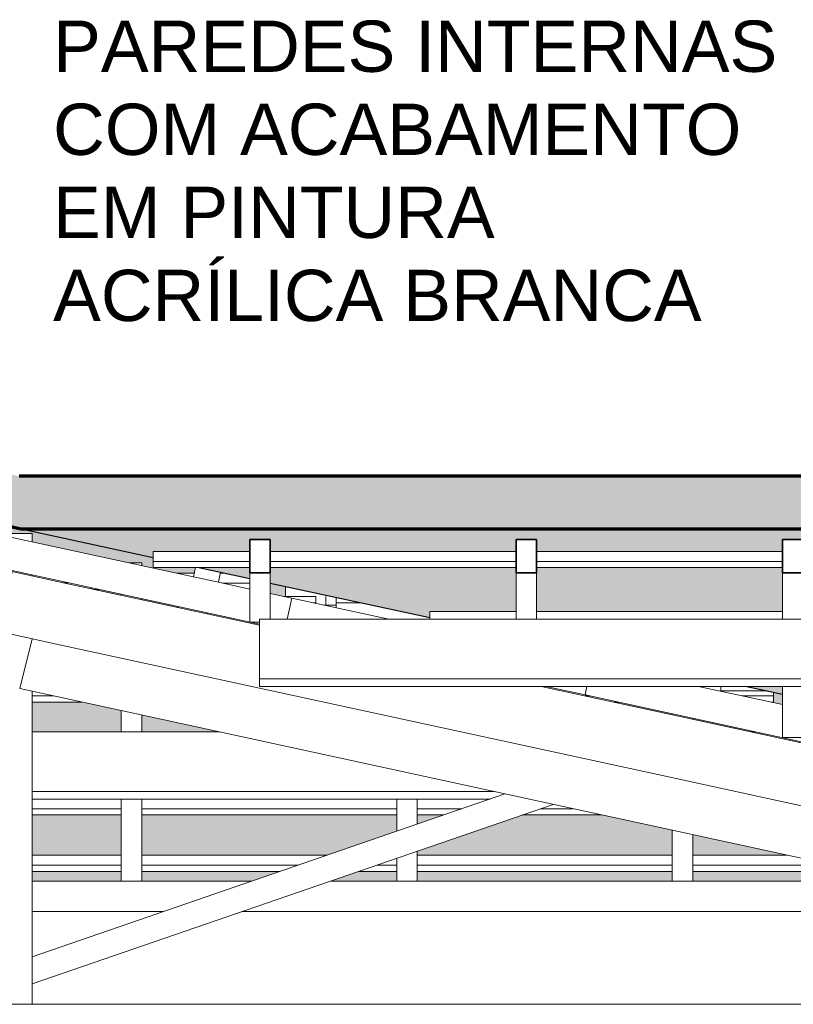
# Model space of a CAD drawing. Header units: millimetres. Extents: x -21497 to 35032, y -1993 to 8822.
# Tile 18 of 25: x 12942 to 14451, y 5148 to 7069. Entities that reach past the tile are written whole.
import ezdxf

# ---------------------------------------------------------------- set-up
doc = ezdxf.new("R2010")
doc.units = ezdxf.units.MM
for name, color, linetype, lineweight in [('A-GENM', 13, 'Continuous', 18), ('A-GLAZ-CWMG', 51, 'Continuous', 18), ('A-ROOF', 132, 'Continuous', 25), ('A-ROOF-PATT', 132, 'Continuous', 25), ('A-WALL', 113, 'Continuous', 18), ('G-ANNO-TEXT', 231, 'Continuous', 9)]:
    doc.layers.add(name, color=color, linetype=linetype, lineweight=lineweight)
doc.styles.add('Arial_3', font='arial.ttf', dxfattribs={"height": 100})

# ---------------------------------------------------------------- blocks, each defined once
blk = doc.blocks.new('Rectangular Mullion - 2x5 cm-4253627-CORTE F - MANTER _ CONSTRUIR')
at = {"layer": 'A-GLAZ-CWMG'}
for p, q in [((-15036, 5438.8), (-14862.2, 5438.8)), ((-14822.2, 5438.8), (-14460.6, 5438.8)), ((-14284.8, 5438.8), (-13787.3, 5438.8)), ((-13747.3, 5438.8), (-13562.9, 5438.8)), ((-14862.2, 5419.4), (-15036, 5419.4)), ((-14517, 5419.4), (-14822.2, 5419.4)), ((-14324.8, 5419.4), (-14363.4, 5419.4)), ((-13787.3, 5419.4), (-14284.8, 5419.4)), ((-13473.5, 5419.4), (-13747.3, 5419.4)), ((-15036, 5407.2), (-14862.2, 5407.2)), ((-14822.2, 5407.2), (-14552.2, 5407.2)), ((-14398.6, 5407.2), (-14324.8, 5407.2)), ((-14284.8, 5407.2), (-13787.3, 5407.2)), ((-13747.3, 5407.2), (-13417.6, 5407.2))]:
    blk.add_line(p, q, dxfattribs=at)
blk = doc.blocks.new('Rectangular Mullion - 2x5 cm-4253642-CORTE F - MANTER _ CONSTRUIR')
at = {"layer": 'A-GLAZ-CWMG'}
for p, q in [((-14862.2, 5529.4), (-15036, 5529.4)), ((-15036, 5517.3), (-14862.2, 5517.3)), ((-14324.8, 5529.4), (-14822.2, 5529.4)), ((-14822.2, 5517.3), (-14324.8, 5517.3)), ((-14197.5, 5529.4), (-14284.8, 5529.4)), ((-14284.8, 5517.3), (-14232.7, 5517.3)), ((-14079.1, 5517.3), (-13924.7, 5517.3)), ((-13980.6, 5529.4), (-14043.9, 5529.4))]:
    blk.add_line(p, q, dxfattribs=at)
blk = doc.blocks.new('Rectangular Mullion - 2x5 cm-4253644-CORTE F - MANTER _ CONSTRUIR')
at = {"layer": 'A-GLAZ-CWMG'}
for p, q in [((-14994.8, 5749.4), (-15036, 5749.4)), ((-13947.6, 5749.4), (-13957.1, 5749.4)), ((-13589.7, 5749.4), (-13650.4, 5749.4)), ((-13589.7, 5756.7), (-13589.7, 5749.4)), ((-13589.7, 5749.4), (-13589.7, 5737.3)), ((-15036, 5737.3), (-14938.9, 5737.3)), ((-13901.2, 5737.3), (-13891.7, 5737.3)), ((-13594.5, 5737.3), (-13589.7, 5737.3))]:
    blk.add_line(p, q, dxfattribs=at)
blk = doc.blocks.new('Rectangular Mullion - 2x5 cm-4253646-CORTE F - MANTER _ CONSTRUIR')
at = {"layer": 'A-GLAZ-CWMG'}
for p, q in [((-15618.1, 5969.4), (-15618.1, 5976.9)), ((-15562.8, 5988.8), (-15467.9, 5988.8)), ((-14754, 5988.8), (-14719.7, 5988.8)), ((-14668.6, 5988.8), (-14659.8, 5988.8)), ((-15618.1, 5957.3), (-15618.1, 5969.4)), ((-15557.4, 5969.4), (-15618.1, 5969.4)), ((-15618.1, 5957.3), (-15613.3, 5957.3)), ((-15316.1, 5957.3), (-15306.6, 5957.3)), ((-14915.4, 5957.3), (-14905.9, 5957.3)), ((-14611.5, 5969.4), (-14664.6, 5969.4))]:
    blk.add_line(p, q, dxfattribs=at)
blk = doc.blocks.new('Rectangular Mullion - 2x5 cm-4253670-CORTE F - MANTER _ CONSTRUIR')
at = {"layer": 'A-GLAZ-CWMG'}
for p, q in [((-14260.2, 5899), (-14260.2, 5914.3)), ((-14260.2, 5914.3), (-14092, 5914.3)), ((-14052, 5914.3), (-13572.5, 5914.3))]:
    blk.add_line(p, q, dxfattribs=at)
blk = doc.blocks.new('Rectangular Mullion - 2x5 cm-4253671-CORTE F - MANTER _ CONSTRUIR')
at = {"layer": 'A-GLAZ-CWMG'}
for p, q in [((-14800, 6012), (-14800, 6031.4)), ((-14800, 6031.4), (-14611.5, 6031.4)), ((-14571.5, 6031.4), (-14092, 6031.4)), ((-14052, 6031.4), (-13572.5, 6031.4)), ((-14800, 5999.8), (-14800, 6012)), ((-14611.5, 6012), (-14800, 6012)), ((-14800, 5999.8), (-14611.5, 5999.8)), ((-14092, 6012), (-14571.5, 6012)), ((-14571.5, 5999.8), (-14092, 5999.8)), ((-13572.5, 6012), (-14052, 6012)), ((-14052, 5999.8), (-13572.5, 5999.8))]:
    blk.add_line(p, q, dxfattribs=at)
blk = doc.blocks.new('Rectangular Mullion - 2x5 cm-4253686-CORTE F - MANTER _ CONSTRUIR')
at = {"layer": 'A-GLAZ-CWMG'}
for p, q in [((-14717.3, 5999.8), (-14721.3, 5981.7)), ((-14721.3, 5981.7), (-14672.4, 5971.1)), ((-14672.4, 5971.1), (-14668.2, 5990.7))]:
    blk.add_line(p, q, dxfattribs=at)
blk = doc.blocks.new('Rectangular Mullion - 2x5 cm-4253690-CORTE F - MANTER _ CONSTRUIR')
at = {"layer": 'A-GLAZ-CWMG'}
for p, q in [((-13692.6, 5759.4), (-13692.6, 5767.5)), ((-13602.3, 5759.4), (-13692.6, 5759.4))]:
    blk.add_line(p, q, dxfattribs=at)
blk = doc.blocks.new('Rectangular Mullion - 2x5 cm-4253692-CORTE F - MANTER _ CONSTRUIR')
at = {"layer": 'A-GLAZ-CWMG'}
for p, q in [((-14541.6, 5943.6), (-14541.6, 5963.2)), ((-14482.8, 5943.6), (-14541.6, 5943.6))]:
    blk.add_line(p, q, dxfattribs=at)
blk = doc.blocks.new('Rectangular Mullion - 6x12 cm-3933650-CORTE F - MANTER _ CONSTRUIR')
at = {"layer": 'A-GLAZ-CWMG'}
for p, q in [((-15036, 5679.3), (-14671.4, 5679.3)), ((-13633.8, 5679.3), (-13624.3, 5679.3)), ((-14134.8, 5562.8), (-15036, 5562.8)), ((-15036, 5548.3), (-14142.5, 5548.3))]:
    blk.add_line(p, q, dxfattribs=at)
blk = doc.blocks.new('Rectangular Mullion - 6x12 cm-3933962-CORTE F - MANTER _ CONSTRUIR')
at = {"layer": 'A-GLAZ-CWMG'}
for p, q in [((-14592.2, 5782.6), (-14592.2, 5899)), ((-14592.2, 5899), (-6390.1, 5899)), ((-14592.2, 5768), (-14592.2, 5782.6)), ((-12215.7, 5782.6), (-14592.2, 5782.6)), ((-14592.2, 5768), (-12215.7, 5768))]:
    blk.add_line(p, q, dxfattribs=at)
blk = doc.blocks.new('Rectangular Mullion - 6x12 cm-3934015-CORTE F - MANTER _ CONSTRUIR')
at = {"layer": 'A-GLAZ-CWMG'}
for p, q in [((-13392.1, 5696.7), (-13407.6, 5696.7)), ((-13313.3, 5696.7), (-13341, 5696.7)), ((-13614.1, 5675), (-13614.1, 5677.1)), ((-13268, 5684.4), (-13343.6, 5684.4)), ((-13557.3, 5664.7), (-13557.3, 5662.7))]:
    blk.add_line(p, q, dxfattribs=at)
blk = doc.blocks.new('Rectangular Mullion - 6x12 cm 2-3933718-CORTE F - MANTER _ CONSTRUIR')
at = {"layer": 'A-GLAZ-CWMG'}
for p, q in [((-14962.9, 5967.6), (-14592.2, 5887.2)), ((-13815.6, 5595.9), (-14988.3, 5850.3)), ((-14042.8, 5768), (-13790.2, 5713.2))]:
    blk.add_line(p, q, dxfattribs=at)
blk = doc.blocks.new('Rectangular Mullion - 6x12 cm 2-3933720-CORTE F - MANTER _ CONSTRUIR')
at = {"layer": 'A-GLAZ-CWMG', "lineweight": 35}
for p, q in [((-15166.3, 6011.7), (-15191.7, 5894.5)), ((-15075.6, 5992.1), (-15166.3, 6011.7)), ((-15101.1, 5874.8), (-15075.6, 5992.1)), ((-15191.7, 5894.5), (-15101.1, 5874.8))]:
    blk.add_line(p, q, dxfattribs=at)
at = {"layer": 'A-GLAZ-CWMG'}
for p, q in [((-15075.6, 5992.1), (-14962.9, 5967.6)), ((-14988.3, 5850.3), (-15101.1, 5874.8))]:
    blk.add_line(p, q, dxfattribs=at)
blk = doc.blocks.new('Rectangular Mullion - 4x6_3-3931005-CORTE F - MANTER _ CONSTRUIR')
at = {"layer": 'A-GLAZ-CWMG'}
for p, q in [((-13787.3, 5712.6), (-13787.3, 5714.6)), ((-13747.3, 5703.9), (-13747.3, 5706)), ((-13787.3, 5388.2), (-13787.3, 5487.4)), ((-13747.3, 5388.2), (-13747.3, 5478.8))]:
    blk.add_line(p, q, dxfattribs=at)
blk = doc.blocks.new('Rectangular Mullion - 4x6_3-3931006-CORTE F - MANTER _ CONSTRUIR')
at = {"layer": 'A-GLAZ-CWMG'}
for p, q in [((-14324.8, 5485.6), (-14324.8, 5548.3)), ((-14284.8, 5499.3), (-14284.8, 5548.3)), ((-14284.8, 5388.2), (-14284.8, 5446.4)), ((-14324.8, 5388.2), (-14324.8, 5432.7))]:
    blk.add_line(p, q, dxfattribs=at)
blk = doc.blocks.new('Rectangular Mullion - 4x6_3-3931007-CORTE F - MANTER _ CONSTRUIR')
at = {"layer": 'A-GLAZ-CWMG'}
for p, q in [((-14842.2, 6009), (-14847.1, 6009)), ((-14822.2, 6009), (-14842.2, 6009)), ((-14822.2, 6003.6), (-14822.2, 6009)), ((-14862.2, 5945.8), (-14862.2, 5947.8)), ((-14822.2, 5937.1), (-14822.2, 5939.2)), ((-14862.2, 5679.3), (-14862.2, 5720.7)), ((-14822.2, 5679.3), (-14822.2, 5712)), ((-14862.2, 5388.2), (-14862.2, 5548.3)), ((-14822.2, 5388.2), (-14822.2, 5548.3))]:
    blk.add_line(p, q, dxfattribs=at)
blk = doc.blocks.new('Rectangular Mullion - 4x6_3-3931058-CORTE F - MANTER _ CONSTRUIR')
at = {"layer": 'A-GLAZ-CWMG', "lineweight": 35}
for p, q in [((-13552.5, 6054.5), (-13572.5, 6054.5)), ((-13572.5, 6054.5), (-13572.5, 5989.6)), ((-13532.5, 6054.5), (-13552.5, 6054.5)), ((-13532.5, 5989.6), (-13532.5, 6054.5)), ((-13572.5, 5989.6), (-13532.5, 5989.6))]:
    blk.add_line(p, q, dxfattribs=at)
at = {"layer": 'A-GLAZ-CWMG'}
for p, q in [((-13572.5, 5899), (-13572.5, 5989.6)), ((-13532.5, 5899), (-13532.5, 5989.6)), ((-13572.5, 5668.1), (-13572.5, 5767.5)), ((-13532.5, 5668.1), (-13532.5, 5767.5)), ((-13532.5, 5668.1), (-13572.5, 5668.1))]:
    blk.add_line(p, q, dxfattribs=at)
blk = doc.blocks.new('Rectangular Mullion - 4x6_3-3931059-CORTE F - MANTER _ CONSTRUIR')
at = {"layer": 'A-GLAZ-CWMG', "lineweight": 35}
for p, q in [((-14072, 6054.5), (-14092, 6054.5)), ((-14092, 6054.5), (-14092, 5989.6)), ((-14052, 6054.5), (-14072, 6054.5)), ((-14052, 5989.6), (-14052, 6054.5)), ((-14092, 5989.6), (-14052, 5989.6))]:
    blk.add_line(p, q, dxfattribs=at)
at = {"layer": 'A-GLAZ-CWMG'}
for p, q in [((-14092, 5899), (-14092, 5989.6)), ((-14052, 5899), (-14052, 5989.6))]:
    blk.add_line(p, q, dxfattribs=at)
blk = doc.blocks.new('Rectangular Mullion - 4x6_3-3931060-CORTE F - MANTER _ CONSTRUIR')
at = {"layer": 'A-GLAZ-CWMG', "lineweight": 35}
for p, q in [((-14591.5, 6054.5), (-14611.5, 6054.5)), ((-14611.5, 6054.5), (-14611.5, 5989.6)), ((-14571.5, 6054.5), (-14591.5, 6054.5)), ((-14571.5, 5989.6), (-14571.5, 6054.5)), ((-14611.5, 5989.6), (-14571.5, 5989.6))]:
    blk.add_line(p, q, dxfattribs=at)
at = {"layer": 'A-GLAZ-CWMG'}
for p, q in [((-14611.5, 5893.5), (-14611.5, 5989.6)), ((-14571.5, 5899), (-14571.5, 5989.6)), ((-14592.2, 5893.5), (-14611.5, 5893.5))]:
    blk.add_line(p, q, dxfattribs=at)
blk = doc.blocks.new('Rectangular Mullion - 4x6_3-3925295-CORTE F - MANTER _ CONSTRUIR')
at = {"layer": 'A-GLAZ-CWMG'}
for p, q in [((-15115.7, 6065.3), (-15115.2, 6067.2)), ((-15115.2, 6067.2), (-15111, 6066.3)), ((-15106.3, 6065.3), (-14721.3, 5981.7)), ((-14592.2, 5889.3), (-15111, 6001.8)), ((-14672.4, 5971.1), (-14611.5, 5957.9)), ((-14571.5, 5949.2), (-14529.5, 5940.1)), ((-14529.5, 5940.1), (-14538.4, 5899))]:
    blk.add_line(p, q, dxfattribs=at)
blk = doc.blocks.new('Rectangular Mullion - 4x6_3-3925296-CORTE F - MANTER _ CONSTRUIR')
at = {"layer": 'A-GLAZ-CWMG'}
for p, q in [((-14529.5, 5940.1), (-14339.8, 5899)), ((-13957.1, 5751.5), (-14033.3, 5768)), ((-13953.6, 5767.5), (-13957.1, 5751.5))]:
    blk.add_line(p, q, dxfattribs=at)
blk = doc.blocks.new('Rectangular Mullion - 4x6_3-3931061-CORTE F - MANTER _ CONSTRUIR')
at = {"layer": 'A-GLAZ-CWMG'}
for p, q in [((-13736.2, 5768), (-13572.5, 5732.5)), ((-13371.3, 5624.4), (-13957.1, 5751.5)), ((-13532.5, 5723.8), (-13358, 5686)), ((-13358, 5686), (-13371.3, 5624.4))]:
    blk.add_line(p, q, dxfattribs=at)
blk = doc.blocks.new('Rectangular Mullion - 4x6_3-3925588-CORTE F - MANTER _ CONSTRUIR')
at = {"layer": 'A-GLAZ-CWMG'}
for p, q in [((-14482.8, 5943.6), (-14482.8, 5930)), ((-14462.8, 5926.6), (-14462.8, 5943.6)), ((-14442.8, 5926.6), (-14442.8, 5941.8)), ((-14462.8, 5926.6), (-14466.9, 5926.6)), ((-14442.8, 5926.6), (-14462.8, 5926.6)), ((-14442.8, 5921.3), (-14442.8, 5926.6))]:
    blk.add_line(p, q, dxfattribs=at)
blk = doc.blocks.new('Rectangular Mullion - 6x12 cm 2-4082023-CORTE F - MANTER _ CONSTRUIR')
at = {"layer": 'A-GLAZ-CWMG'}
for p, q in [((-13790.2, 5713.2), (-13250.7, 5596.1)), ((-12642.9, 5341.5), (-13815.6, 5595.9)), ((-12701.3, 5477), (-12617.4, 5458.8))]:
    blk.add_line(p, q, dxfattribs=at)
blk = doc.blocks.new('Rectangular Mullion - 6x12 cm-3933668-CORTE F - MANTER _ CONSTRUIR')
at = {"layer": 'A-GLAZ-CWMG'}
for p, q in [((-15301, 5958.5), (-15301, 5960.6)), ((-15256.2, 5970.3), (-15246.7, 5970.3)), ((-14975.3, 5970.3), (-14965.8, 5970.3)), ((-14920.9, 5960.6), (-14920.9, 5958.5)), ((-15301, 5853.9), (-15301, 5934.4)), ((-15301, 5844.8), (-15301, 5853.9)), ((-15259.3, 5853.9), (-15301, 5853.9))]:
    blk.add_line(p, q, dxfattribs=at)
blk = doc.blocks.new('Rectangular Mullion - 6x12 cm-3934024-CORTE F - MANTER _ CONSTRUIR')
at = {"layer": 'A-GLAZ-CWMG'}
for p, q in [((-14482.8, 5943.3), (-14544.3, 5943.3)), ((-14750.9, 5921.6), (-14750.9, 5923.7)), ((-14482.8, 5931), (-14487.5, 5931)), ((-14393.2, 5931), (-14442.8, 5931)), ((-14694, 5911.4), (-14694, 5909.3))]:
    blk.add_line(p, q, dxfattribs=at)
blk = doc.blocks.new('Rectangular Mullion - 6x12 cm-3933674-CORTE F - MANTER _ CONSTRUIR')
at = {"layer": 'A-GLAZ-CWMG'}
for p, q in [((-15036, 5388.2), (-14607.4, 5388.2)), ((-14453.9, 5388.2), (-13329.9, 5388.2))]:
    blk.add_line(p, q, dxfattribs=at)
blk = doc.blocks.new('tesoura2 - tesoura-4027960-CORTE F - MANTER _ CONSTRUIR')
at = {"layer": 'A-GENM'}
for p, q in [((-15036, 6066.3), (-15106.6, 6066.3)), ((-15036, 6050), (-15036, 6066.3)), ((-15036, 5983.5), (-15036, 5985.5)), ((-15035.7, 5860.6), (-15060, 5763.6)), ((-15036, 5859.6), (-15036, 5860.7)), ((-15060, 5763.6), (-12303.5, 5165.5)), ((-15036, 5147.8), (-15036, 5758.4)), ((-14113.6, 5558.3), (-15036, 5240.7)), ((-15036, 5187.8), (-14019.4, 5537.8)), ((-15036, 5240.7), (-15036, 5187.8)), ((-12303.5, 5147.8), (-17998.5, 5147.8)), ((-15186, 5147.8), (-15036, 5147.8))]:
    blk.add_line(p, q, dxfattribs=at)

msp = doc.modelspace()

# ---------------------------------------------------------------- hatches: boundary and pattern name
at = {"layer": 'A-ROOF-PATT', "lineweight": 18}
msp.add_hatch(color=171, dxfattribs=at).paths.add_polyline_path([(9396.725, 5328.7), (12891.04, 6086.799), (12944.763, 6075.143), (21654.619, 6075.143), (24320.256, 5328.765), (24347.219, 5425.061), (21657.364, 6178.221), (12941.3, 6178.221), (12891.04, 6189.125), (9369.9, 5425.206), (9390.837, 5328.7)], flags=0)
at = {"layer": 'A-ROOF-PATT'}
h = msp.add_hatch(color=151, dxfattribs=at)
h.paths.add_polyline_path([(9396.725, 5328.7), (9491.634, 5328.7), (9853.685, 5407.248), (9848.88, 5407.248), (9848.88, 5426.796), (9401.934, 5329.83)], flags=0)
h.paths.add_polyline_path([(10007.016, 5328.7), (10016.84, 5328.7), (10007.016, 5373.981), (10018.312, 5376.432), (10018.312, 5378.498), (9788.776, 5328.7), (10003.874, 5328.7)], flags=0)
h.paths.add_polyline_path([(11600.393, 5388.223), (12065.14, 5388.223), (12065.14, 5407.248), (11567.651, 5407.248), (11567.651, 5388.223)], flags=0)
h.paths.add_polyline_path([(12387.812, 5388.223), (12602.63, 5388.223), (12602.63, 5407.248), (12332.56, 5407.248)], flags=0)
h.paths.add_polyline_path([(12105.14, 5388.223), (12234.234, 5388.223), (12178.983, 5407.248), (12105.14, 5407.248)], flags=0)
h.paths.add_polyline_path([(11527.651, 5388.223), (11527.651, 5407.248), (11197.992, 5407.248), (11110.302, 5388.223)], flags=0)
h.paths.add_polyline_path([(14284.217, 5388.223), (14672.446, 5388.223), (14584.757, 5407.248), (14255.097, 5407.248), (14255.097, 5388.223)], flags=0)
h.paths.add_polyline_path([(14215.097, 5388.223), (14215.097, 5407.248), (13717.608, 5407.248), (13717.608, 5388.223), (14186.764, 5388.223)], flags=0)
h.paths.add_polyline_path([(13180.119, 5388.223), (13394.937, 5388.223), (13450.188, 5407.248), (13180.119, 5407.248)], flags=0)
h.paths.add_polyline_path([(13548.514, 5388.223), (13677.608, 5388.223), (13677.608, 5407.248), (13603.766, 5407.248)], flags=0)
h.paths.add_polyline_path([(10072.662, 5388.223), (10160.352, 5407.248), (10150.828, 5407.248), (10065.652, 5388.223)], flags=0)
h.paths.add_polyline_path([(13140.119, 5388.223), (13140.119, 5407.248), (12966.374, 5407.248), (12966.374, 5388.223)], flags=0)
h.paths.add_polyline_path([(12642.63, 5388.223), (12816.374, 5388.223), (12816.374, 5407.248), (12642.63, 5407.248)], flags=0)
h.paths.add_polyline_path([(9999.015, 5438.777), (10306.769, 5505.545), (10302.532, 5525.072), (10351.396, 5535.672), (10355.962, 5516.218), (10360.768, 5517.26), (10355.962, 5517.26), (10355.636, 5536.738), (9904.107, 5438.777)], flags=0)
h.paths.add_polyline_path([(12602.63, 5438.777), (12602.63, 5517.26), (12105.14, 5517.26), (12105.14, 5485.555), (12240.992, 5438.777)], flags=0)
h.paths.add_polyline_path([(11799.799, 5438.777), (12065.14, 5438.777), (12065.14, 5446.447), (11859.483, 5517.26), (11705.074, 5517.26), (11567.651, 5487.446), (11567.651, 5438.777), (11710.606, 5438.777)], flags=0)
h.paths.add_polyline_path([(14439.427, 5438.777), (14255.097, 5478.768), (14255.097, 5438.777), (14284.217, 5438.777)], flags=0)
h.paths.add_polyline_path([(15486.591, 5438.777), (15310.563, 5476.967), (15301.039, 5476.967), (15477.066, 5438.777)], flags=0)
h.paths.add_polyline_path([(12816.374, 5438.777), (12816.374, 5517.26), (12642.63, 5517.26), (12642.63, 5438.777)], flags=0)
h.paths.add_polyline_path([(12966.374, 5438.777), (13140.119, 5438.777), (13140.119, 5517.26), (12966.374, 5517.26)], flags=0)
h.paths.add_polyline_path([(13181.241, 5438.777), (13541.757, 5438.777), (13677.608, 5485.555), (13677.608, 5517.26), (13180.119, 5517.26), (13180.119, 5438.777)], flags=0)
h.paths.add_polyline_path([(14215.097, 5438.777), (14215.097, 5487.446), (14077.674, 5517.26), (13923.265, 5517.26), (13717.608, 5446.447), (13717.608, 5438.777), (14186.764, 5438.777)], flags=0)
h.paths.add_polyline_path([(10296.158, 5438.777), (10305.682, 5438.777), (10667.435, 5517.26), (10657.91, 5517.26), (10392.707, 5459.724)], flags=0)
h.paths.add_polyline_path([(11343.322, 5438.777), (11527.651, 5438.777), (11527.651, 5478.768)], flags=0)
h.paths.add_polyline_path([(15733.874, 5450.096), (15786.62, 5450.096), (15786.62, 5458.596), (15701.945, 5476.967), (15607.705, 5476.967), (15731.562, 5450.096)], flags=0)
h.paths.add_polyline_path([(12065.14, 5499.328), (12065.14, 5517.26), (12013.061, 5517.26)], flags=0)
h.paths.add_polyline_path([(13717.608, 5499.328), (13769.687, 5517.26), (13717.608, 5517.26)], flags=0)
h.paths.add_polyline_path([(10812.765, 5548.79), (11359.82, 5667.475), (11359.82, 5669.541), (10803.24, 5548.79)], flags=0)
h.paths.add_polyline_path([(10411.19, 5548.79), (10506.098, 5548.79), (10759.188, 5603.698), (10754.952, 5623.225), (10803.815, 5633.826), (10808.055, 5614.3), (11211.607, 5701.852), (11207.371, 5721.378), (11256.234, 5731.979), (11260.475, 5712.454), (11374.933, 5737.285), (11370.127, 5737.285), (11370.127, 5756.833), (10754.952, 5623.37)], flags=0)
h.paths.add_polyline_path([(14368.578, 5679.266), (14378.103, 5679.266), (14255.097, 5705.952), (14255.097, 5703.886), (14284.217, 5697.568)], flags=0)
h.paths.add_polyline_path([(12451.809, 5679.266), (12602.63, 5679.266), (12602.63, 5711.987)], flags=0)
h.paths.add_polyline_path([(12816.374, 5679.266), (12816.374, 5737.285), (12719.239, 5737.285), (12642.63, 5720.665), (12642.63, 5679.266), (12773.111, 5679.266)], flags=0)
h.paths.add_polyline_path([(13180.119, 5679.266), (13330.939, 5679.266), (13180.119, 5711.987)], flags=0)
h.paths.add_polyline_path([(13140.119, 5679.266), (13140.119, 5720.665), (13063.51, 5737.285), (12966.374, 5737.285), (12966.374, 5679.266)], flags=0)
h.paths.add_polyline_path([(11414.17, 5679.266), (11527.651, 5703.886), (11527.651, 5705.952), (11404.645, 5679.266)], flags=0)
h.paths.add_polyline_path([(14609.542, 5696.717), (14610.24, 5696.717), (14613.783, 5713.046), (14583.43, 5719.631), (14566.112, 5719.631), (14566.112, 5702.943), (14594.81, 5696.717)], flags=0)
h.paths.add_polyline_path([(14662.646, 5696.717), (14689.049, 5696.717), (14662.646, 5702.445), (14661.403, 5696.717)], flags=0)
h.paths.add_polyline_path([(14526.112, 5711.621), (14526.112, 5719.631), (14493.59, 5719.631), (14493.59, 5739.122), (14469.858, 5744.271), (14469.858, 5723.825), (14518.873, 5713.191)], flags=0)
h.paths.add_polyline_path([(11567.651, 5712.564), (11681.599, 5737.285), (11672.075, 5737.285), (11567.651, 5714.148)], flags=0)
h.paths.add_polyline_path([(14215.097, 5712.564), (14214.775, 5714.701), (14110.674, 5737.285), (14101.149, 5737.285), (14212.206, 5713.191)], flags=0)
h.paths.add_polyline_path([(14429.858, 5732.503), (14429.858, 5752.949), (14412.621, 5756.688), (14412.621, 5737.285), (14407.816, 5737.285), (14412.621, 5736.243)], flags=0)
h.paths.add_polyline_path([(11817.405, 5768.815), (11826.929, 5768.815), (12065.14, 5820.495), (12065.14, 5822.562)], flags=0)
h.paths.add_polyline_path([(11425.354, 5768.815), (11520.263, 5768.815), (11527.651, 5770.418), (11527.651, 5775.82), (11552.548, 5775.82), (11664.027, 5800.005), (11659.79, 5819.531), (11708.654, 5830.132), (11712.894, 5810.607), (12065.14, 5887.027), (12065.14, 5892.429), (12090.037, 5892.429), (12116.446, 5898.158), (12112.21, 5917.685), (12161.073, 5928.286), (12165.313, 5908.76), (12389.097, 5957.311), (12384.292, 5957.311), (12384.292, 5976.859), (11457.64, 5775.82)], flags=0)
h.paths.add_polyline_path([(12105.14, 5829.174), (12602.63, 5937.105), (12602.63, 5939.171), (12105.14, 5831.24)], flags=0)
h.paths.add_polyline_path([(13251.515, 5921.615), (13251.515, 5923.682), (13180.119, 5939.171), (13180.119, 5937.105), (13181.241, 5936.861)], flags=0)
h.paths.add_polyline_path([(13458.058, 5943.337), (13460.769, 5943.622), (13460.769, 5963.195), (13430.869, 5969.682), (13430.869, 5949.236)], flags=0)
h.paths.add_polyline_path([(12642.63, 5945.783), (12695.764, 5957.311), (12686.239, 5957.311), (12642.63, 5947.849)], flags=0)
h.paths.add_polyline_path([(13140.119, 5945.783), (13139.796, 5947.919), (13096.509, 5957.311), (13086.984, 5957.311), (13130.271, 5947.919)], flags=0)
h.paths.add_polyline_path([(12439.519, 5988.84), (12534.427, 5988.84), (12568.865, 5996.312), (12564.629, 6015.838), (12613.492, 6026.439), (12617.733, 6009.038), (12627.527, 6009.038), (12816.374, 6050.009), (12816.374, 6066.281), (12886.934, 6066.281), (12887.134, 6067.201), (12891.374, 6066.281), (12895.615, 6067.201), (12895.814, 6066.281), (12966.374, 6066.281), (12966.374, 6050.009), (13155.222, 6009.038), (13180.119, 6009.038), (13180.119, 6003.637), (13248.321, 5988.84), (13282.635, 5988.84), (13285.023, 5999.846), (13202.398, 5999.846), (13202.398, 6019.249), (12891.04, 6086.799), (12564.629, 6015.983)], flags=0)
h.paths.add_polyline_path([(13334.192, 5988.84), (13342.56, 5988.84), (13334.192, 5990.656), (13333.798, 5988.84)], flags=0)
h = msp.add_hatch(color=151, dxfattribs=at)
h.paths.add_polyline_path([(23475.686, 5328.765), (23530.593, 5328.765), (23301.266, 5392.976), (23301.266, 5328.765), (23399.483, 5328.765)], flags=0)
h.paths.add_polyline_path([(20703.793, 5328.765), (21183.288, 5328.765), (21183.288, 5414.337), (20703.793, 5414.337)], flags=0)
h.paths.add_polyline_path([(23009.342, 5328.765), (23261.266, 5328.765), (23261.266, 5404.176), (23224.978, 5414.337), (22781.772, 5414.337), (22781.772, 5328.765)], flags=0)
h.paths.add_polyline_path([(22741.772, 5328.765), (22741.772, 5414.337), (22262.277, 5414.337), (22262.277, 5328.765), (22740.368, 5328.765)], flags=0)
h.paths.add_polyline_path([(21223.288, 5328.765), (21702.782, 5328.765), (21702.782, 5414.337), (21223.288, 5414.337)], flags=0)
h.paths.add_polyline_path([(20663.793, 5328.765), (20663.793, 5414.337), (20184.299, 5414.337), (20184.299, 5328.765), (20534.416, 5328.765)], flags=0)
h.paths.add_polyline_path([(24320.256, 5328.765), (23945.345, 5433.74), (23945.345, 5414.337), (23940.536, 5414.337), (24246.151, 5328.765), (24320.25, 5328.765)], flags=0)
h.paths.add_polyline_path([(22005.051, 5328.765), (22222.277, 5328.765), (22222.277, 5414.337), (21742.782, 5414.337), (21742.782, 5328.765), (21821.222, 5328.765)], flags=0)
h.paths.add_polyline_path([(20144.299, 5328.765), (20144.299, 5414.337), (19664.804, 5414.337), (19664.804, 5328.765), (19799.098, 5328.765)], flags=0)
h.paths.add_polyline_path([(17960.805, 5328.765), (18066.32, 5328.765), (18066.32, 5414.337), (17586.826, 5414.337), (17586.826, 5328.765), (17593.146, 5328.765)], flags=0)
h.paths.add_polyline_path([(18106.32, 5328.765), (18483.874, 5328.765), (18483.874, 5414.337), (18106.32, 5414.337)], flags=0)
h.paths.add_polyline_path([(16507.836, 5328.765), (16507.836, 5414.337), (16028.342, 5414.337), (16028.342, 5406.154), (16385.055, 5328.765), (16490.17, 5328.765)], flags=0)
h.paths.add_polyline_path([(16582.084, 5328.765), (17027.331, 5328.765), (17027.331, 5414.337), (16547.836, 5414.337), (16547.836, 5328.765)], flags=0)
h.paths.add_polyline_path([(18553.874, 5328.765), (18585.815, 5328.765), (18585.815, 5414.337), (18553.874, 5414.337)], flags=0)
h.paths.add_polyline_path([(19624.804, 5328.765), (19624.804, 5414.337), (19145.309, 5414.337), (19145.309, 5328.765), (19431.44, 5328.765)], flags=0)
h.paths.add_polyline_path([(18696.122, 5328.765), (19105.309, 5328.765), (19105.309, 5414.337), (18625.815, 5414.337), (18625.815, 5328.765)], flags=0)
h.paths.add_polyline_path([(17067.331, 5328.765), (17546.826, 5328.765), (17546.826, 5414.337), (17067.331, 5414.337), (17067.331, 5362.394)], flags=0)
h.paths.add_polyline_path([(15901.192, 5433.74), (15901.192, 5445.867), (15988.342, 5445.867), (15988.342, 5476.967), (15856.62, 5476.967), (15856.62, 5443.41)], flags=0)
h.paths.add_polyline_path([(23054.694, 5445.867), (23112.373, 5445.867), (23001.3, 5476.967), (22781.772, 5476.967), (22781.772, 5445.867), (23009.342, 5445.867)], flags=0)
h.paths.add_polyline_path([(22740.368, 5445.867), (22741.772, 5445.867), (22741.772, 5476.967), (22262.277, 5476.967), (22262.277, 5445.867), (22450.156, 5445.867)], flags=0)
h.paths.add_polyline_path([(16122.511, 5445.867), (16507.836, 5445.867), (16507.836, 5476.967), (16028.342, 5476.967), (16028.342, 5445.867)], flags=0)
h.paths.add_polyline_path([(19063.781, 5445.867), (19105.309, 5445.867), (19105.309, 5476.967), (18625.815, 5476.967), (18625.815, 5445.867), (18696.122, 5445.867)], flags=0)
h.paths.add_polyline_path([(21821.222, 5445.867), (22222.277, 5445.867), (22222.277, 5476.967), (21742.782, 5476.967), (21742.782, 5445.867)], flags=0)
h.paths.add_polyline_path([(21702.782, 5445.867), (21702.782, 5476.967), (21223.288, 5476.967), (21223.288, 5445.867), (21637.392, 5445.867)], flags=0)
h.paths.add_polyline_path([(18328.463, 5445.867), (18483.874, 5445.867), (18483.874, 5476.967), (18106.32, 5476.967), (18106.32, 5445.867)], flags=0)
h.paths.add_polyline_path([(19145.309, 5445.867), (19624.804, 5445.867), (19624.804, 5476.967), (19145.309, 5476.967)], flags=0)
h.paths.add_polyline_path([(16547.836, 5445.867), (17027.331, 5445.867), (17027.331, 5476.967), (16547.836, 5476.967)], flags=0)
h.paths.add_polyline_path([(21183.288, 5445.867), (21183.288, 5476.967), (20703.793, 5476.967), (20703.793, 5445.867), (20902.075, 5445.867)], flags=0)
h.paths.add_polyline_path([(20663.793, 5445.867), (20663.793, 5476.967), (20184.299, 5476.967), (20184.299, 5445.867), (20534.416, 5445.867)], flags=0)
h.paths.add_polyline_path([(23827.93, 5445.867), (23856.412, 5445.867), (23859.729, 5457.712), (23447.351, 5573.178), (23442.029, 5553.919), (23690.872, 5484.243)], flags=0)
h.paths.add_polyline_path([(18066.32, 5445.867), (18066.32, 5476.967), (17586.826, 5476.967), (17586.826, 5445.867), (17960.805, 5445.867)], flags=0)
h.paths.add_polyline_path([(20144.299, 5445.867), (20144.299, 5476.967), (19664.804, 5476.967), (19664.804, 5445.867), (19799.098, 5445.867)], flags=0)
h.paths.add_polyline_path([(17067.331, 5445.867), (17546.826, 5445.867), (17546.826, 5476.967), (17067.331, 5476.967)], flags=0)
h.paths.add_polyline_path([(18553.874, 5445.867), (18585.815, 5445.867), (18585.815, 5476.967), (18553.874, 5476.967)], flags=0)
h.paths.add_polyline_path([(15786.62, 5458.596), (15786.62, 5476.967), (15701.945, 5476.967), (15785.831, 5458.768)], flags=0)
h.paths.add_polyline_path([(23393.815, 5567.419), (23399.203, 5586.66), (23108.904, 5667.943), (23108.904, 5648.541), (23104.095, 5648.541), (23276.386, 5600.299), (23301.266, 5600.299), (23301.266, 5593.333), (23393.81, 5567.42)], flags=0)
h.paths.add_polyline_path([(19624.804, 5607.936), (19624.804, 5648.541), (19145.309, 5648.541), (19145.309, 5607.936), (19431.44, 5607.936)], flags=0)
h.paths.add_polyline_path([(19664.804, 5607.936), (20144.299, 5607.936), (20144.299, 5648.541), (19664.804, 5648.541)], flags=0)
h.paths.add_polyline_path([(16547.836, 5607.936), (17027.331, 5607.936), (17027.331, 5648.541), (16547.836, 5648.541)], flags=0)
h.paths.add_polyline_path([(22015.255, 5607.936), (22222.277, 5607.936), (22222.277, 5648.541), (21742.782, 5648.541), (21742.782, 5607.936), (22005.051, 5607.936)], flags=0)
h.paths.add_polyline_path([(16507.836, 5607.936), (16507.836, 5648.541), (16028.342, 5648.541), (16028.342, 5607.936), (16490.17, 5607.936)], flags=0)
h.paths.add_polyline_path([(21183.288, 5607.936), (21183.288, 5648.541), (20703.793, 5648.541), (20703.793, 5607.936), (20902.075, 5607.936)], flags=0)
h.paths.add_polyline_path([(17960.805, 5607.936), (18066.32, 5607.936), (18066.32, 5648.541), (17586.826, 5648.541), (17586.826, 5607.936), (17593.146, 5607.936)], flags=0)
h.paths.add_polyline_path([(15988.342, 5607.936), (15988.342, 5648.541), (15856.62, 5648.541), (15856.62, 5607.936)], flags=0)
h.paths.add_polyline_path([(22262.277, 5607.936), (22533.553, 5607.936), (22388.537, 5648.541), (22262.277, 5648.541)], flags=0)
h.paths.add_polyline_path([(15786.62, 5607.936), (15786.62, 5648.541), (15508.847, 5648.541), (15508.847, 5607.936), (15754.852, 5607.936)], flags=0)
h.paths.add_polyline_path([(20534.416, 5607.936), (20663.793, 5607.936), (20663.793, 5648.541), (20184.299, 5648.541), (20184.299, 5607.936)], flags=0)
h.paths.add_polyline_path([(21223.288, 5607.936), (21702.782, 5607.936), (21702.782, 5648.541), (21223.288, 5648.541)], flags=0)
h.paths.add_polyline_path([(17225.487, 5607.936), (17546.826, 5607.936), (17546.826, 5648.541), (17067.331, 5648.541), (17067.331, 5607.936)], flags=0)
h.paths.add_polyline_path([(15098.266, 5607.936), (15468.847, 5607.936), (15468.847, 5648.541), (14989.353, 5648.541), (14989.353, 5631.565)], flags=0)
h.paths.add_polyline_path([(18625.815, 5607.936), (19105.309, 5607.936), (19105.309, 5648.541), (18625.815, 5648.541)], flags=0)
h.paths.add_polyline_path([(18106.32, 5607.936), (18483.874, 5607.936), (18483.874, 5648.541), (18106.32, 5648.541)], flags=0)
h.paths.add_polyline_path([(18585.815, 5607.936), (18585.815, 5648.541), (18553.874, 5648.541), (18553.874, 5607.936)], flags=0)
h.paths.add_polyline_path([(14949.353, 5640.243), (14949.353, 5648.541), (14911.108, 5648.541)], flags=0)
h.paths.add_polyline_path([(14821.674, 5667.943), (14821.674, 5680.07), (14949.353, 5680.07), (14949.353, 5768.01), (14469.858, 5767.47), (14469.858, 5744.271), (14751.71, 5683.122)], flags=0)
h.paths.add_polyline_path([(20902.075, 5680.07), (21183.288, 5680.07), (21183.288, 5768.01), (20703.793, 5767.47), (20703.793, 5680.07)], flags=0)
h.paths.add_polyline_path([(21269.733, 5680.07), (21702.782, 5680.07), (21702.782, 5768.01), (21223.288, 5767.47), (21223.288, 5680.07)], flags=0)
h.paths.add_polyline_path([(20663.793, 5680.07), (20663.793, 5768.01), (20184.299, 5767.47), (20184.299, 5680.07), (20534.416, 5680.07)], flags=0)
h.paths.add_polyline_path([(17960.805, 5680.07), (18066.32, 5680.07), (18066.32, 5768.01), (17586.826, 5767.47), (17586.826, 5680.07), (17593.146, 5680.07)], flags=0)
h.paths.add_polyline_path([(21742.782, 5680.07), (22222.277, 5680.07), (22222.277, 5695.093), (21961.862, 5768.01), (21742.782, 5767.47), (21742.782, 5765.758)], flags=0)
h.paths.add_polyline_path([(18106.32, 5680.07), (18483.874, 5680.07), (18483.874, 5768.01), (18106.32, 5767.47)], flags=0)
h.paths.add_polyline_path([(23054.694, 5680.07), (23065.594, 5680.07), (22986.824, 5702.126), (22981.503, 5682.866), (22991.489, 5680.07)], flags=0)
h.paths.add_polyline_path([(20144.299, 5680.07), (20144.299, 5768.01), (19664.804, 5767.47), (19664.804, 5680.07), (19799.098, 5680.07)], flags=0)
h.paths.add_polyline_path([(19063.781, 5680.07), (19105.309, 5680.07), (19105.309, 5768.01), (18625.815, 5767.47), (18625.815, 5680.07), (18696.122, 5680.07)], flags=0)
h.paths.add_polyline_path([(16122.511, 5680.07), (16507.836, 5680.07), (16507.836, 5768.01), (16028.342, 5767.47), (16028.342, 5680.07)], flags=0)
h.paths.add_polyline_path([(22275.931, 5680.07), (22262.277, 5683.893), (22262.277, 5680.07)], flags=0)
h.paths.add_polyline_path([(17546.826, 5680.07), (17546.826, 5768.01), (17067.331, 5767.47), (17067.331, 5680.07), (17225.487, 5680.07)], flags=0)
h.paths.add_polyline_path([(19624.804, 5680.07), (19624.804, 5768.01), (19145.309, 5767.47), (19145.309, 5680.07), (19431.44, 5680.07)], flags=0)
h.paths.add_polyline_path([(16547.836, 5680.07), (17027.331, 5680.07), (17027.331, 5768.01), (16547.836, 5767.47)], flags=0)
h.paths.add_polyline_path([(15988.342, 5680.07), (15988.342, 5768.01), (15856.62, 5767.47), (15856.62, 5680.07)], flags=0)
h.paths.add_polyline_path([(18585.815, 5680.07), (18585.815, 5768.01), (18553.874, 5767.47), (18553.874, 5680.07)], flags=0)
h.paths.add_polyline_path([(15786.62, 5680.07), (15786.62, 5768.01), (15508.847, 5767.47), (15508.847, 5680.07), (15754.852, 5680.07)], flags=0)
h.paths.add_polyline_path([(14989.353, 5680.07), (15468.847, 5680.07), (15468.847, 5768.01), (14989.353, 5767.47), (14989.353, 5713.191)], flags=0)
h.paths.add_polyline_path([(22933.289, 5696.366), (22938.676, 5715.607), (22526.298, 5831.073), (22520.976, 5811.814), (22756.892, 5745.757), (22781.772, 5745.757), (22781.772, 5738.791), (22933.283, 5696.368)], flags=0)
h.paths.add_polyline_path([(14429.858, 5752.949), (14429.858, 5768.01), (14362.927, 5767.47)], flags=0)
h.paths.add_polyline_path([(22472.762, 5825.314), (22478.15, 5844.555), (22272.462, 5902.147), (22272.462, 5882.744), (22267.653, 5882.744), (22472.757, 5825.315)], flags=0)
h.paths.add_polyline_path([(13742.156, 5902.147), (13742.156, 5914.274), (13910.363, 5914.274), (13910.363, 5999.846), (13430.869, 5999.846), (13430.869, 5969.682), (13472.883, 5960.566)], flags=0)
h.paths.add_polyline_path([(18043.119, 5914.274), (18066.32, 5914.274), (18066.32, 5999.846), (17586.826, 5999.846), (17586.826, 5914.274)], flags=0)
h.paths.add_polyline_path([(18106.32, 5914.274), (18585.815, 5914.274), (18585.815, 5999.846), (18106.32, 5999.846), (18106.32, 5989.609)], flags=0)
h.paths.add_polyline_path([(18625.815, 5914.274), (19105.309, 5914.274), (19105.309, 5999.846), (18625.815, 5999.846), (18625.815, 5989.609)], flags=0)
h.paths.add_polyline_path([(14429.858, 5914.274), (14429.858, 5999.846), (13950.363, 5999.846), (13950.363, 5914.274), (14212.206, 5914.274)], flags=0)
h.paths.add_polyline_path([(14469.858, 5914.274), (14949.353, 5914.274), (14949.353, 5999.846), (14469.858, 5999.846), (14469.858, 5989.609)], flags=0)
h.paths.add_polyline_path([(20184.299, 5914.274), (20663.793, 5914.274), (20663.793, 5999.846), (20184.299, 5999.846), (20184.299, 5989.609)], flags=0)
h.paths.add_polyline_path([(14989.353, 5914.274), (15468.847, 5914.274), (15468.847, 5999.846), (14989.353, 5999.846), (14989.353, 5989.609)], flags=0)
h.paths.add_polyline_path([(17027.331, 5914.274), (17027.331, 5999.846), (16547.836, 5999.846), (16547.836, 5914.274), (17004.129, 5914.274)], flags=0)
h.paths.add_polyline_path([(20144.299, 5914.274), (20144.299, 5999.846), (19664.804, 5999.846), (19664.804, 5914.274), (20121.097, 5914.274)], flags=0)
h.paths.add_polyline_path([(15508.847, 5914.274), (15988.342, 5914.274), (15988.342, 5999.846), (15508.847, 5999.846), (15508.847, 5989.609)], flags=0)
h.paths.add_polyline_path([(19624.804, 5914.274), (19624.804, 5999.846), (19145.309, 5999.846), (19145.309, 5914.274), (19601.602, 5914.274)], flags=0)
h.paths.add_polyline_path([(16028.342, 5914.274), (16507.836, 5914.274), (16507.836, 5999.846), (16028.342, 5999.846), (16028.342, 5989.609)], flags=0)
h.paths.add_polyline_path([(17546.826, 5914.274), (17546.826, 5999.846), (17067.331, 5999.846), (17067.331, 5914.274), (17523.624, 5914.274)], flags=0)
h.paths.add_polyline_path([(22155.048, 5914.274), (22229.152, 5914.274), (22065.771, 5960.021), (22060.45, 5940.761), (22065.771, 5939.271)], flags=0)
h.paths.add_polyline_path([(20703.793, 5914.274), (21183.288, 5914.274), (21183.288, 5999.846), (20703.793, 5999.846), (20703.793, 5989.609)], flags=0)
h.paths.add_polyline_path([(21993.466, 5914.274), (22005.213, 5956.227), (22012.236, 5954.261), (22017.623, 5973.502), (21854.242, 6019.249), (21854.242, 5999.846), (21742.782, 5999.846), (21742.782, 5967.995), (21934.645, 5914.274), (21988.226, 5914.274)], flags=0)
h.paths.add_polyline_path([(21223.288, 5914.274), (21609.036, 5914.274), (21593.647, 5987.527), (21673.026, 5987.527), (21702.782, 5979.195), (21702.782, 5999.846), (21223.288, 5999.846), (21223.288, 5989.609)], flags=0)
h.paths.add_polyline_path([(13390.869, 5978.36), (13390.869, 5999.846), (13291.831, 5999.846), (13339.019, 5989.609)], flags=0)
h.paths.add_polyline_path([(13202.398, 6019.249), (13202.398, 6031.376), (13390.869, 6031.376), (13390.869, 6054.547), (13430.869, 6054.547), (13430.869, 6031.376), (13910.363, 6031.376), (13910.363, 6054.547), (13950.363, 6054.547), (13950.363, 6031.376), (14429.858, 6031.376), (14429.858, 6054.547), (14469.858, 6054.547), (14469.858, 6031.376), (14949.353, 6031.376), (14949.353, 6054.547), (14989.353, 6054.547), (14989.353, 6031.376), (15468.847, 6031.376), (15468.847, 6054.547), (15508.847, 6054.547), (15508.847, 6031.376), (15988.342, 6031.376), (15988.342, 6054.547), (16028.342, 6054.547), (16028.342, 6031.376), (16507.836, 6031.376), (16507.836, 6054.547), (16547.836, 6054.547), (16547.836, 6031.376), (17027.331, 6031.376), (17027.331, 6054.547), (17067.331, 6054.547), (17067.331, 6031.376), (17546.826, 6031.376), (17546.826, 6054.547), (17586.826, 6054.547), (17586.826, 6031.376), (18066.32, 6031.376), (18066.32, 6054.547), (18106.32, 6054.547), (18106.32, 6031.376), (18585.815, 6031.376), (18585.815, 6054.547), (18625.815, 6054.547), (18625.815, 6031.376), (19105.309, 6031.376), (19105.309, 6054.547), (19145.309, 6054.547), (19145.309, 6031.376), (19624.804, 6031.376), (19624.804, 6054.547), (19664.804, 6054.547), (19664.804, 6031.376), (20144.299, 6031.376), (20144.299, 6054.547), (20184.299, 6054.547), (20184.299, 6031.376), (20663.793, 6031.376), (20663.793, 6054.547), (20703.793, 6054.547), (20703.793, 6031.376), (21183.288, 6031.376), (21183.288, 6054.547), (21223.288, 6054.547), (21223.288, 6031.376), (21702.782, 6031.376), (21702.782, 6036.674), (21742.782, 6036.674), (21742.782, 6031.376), (21810.932, 6031.376), (21654.619, 6075.143), (12944.763, 6075.143), (13181.241, 6023.839)], flags=0)

# ---------------------------------------------------------------- linework, layer by layer
at = {"layer": 'A-ROOF', "color": 7, "lineweight": 70}
for p, q in [((21657.364, 6178.221), (12941.3, 6178.221)), ((12891.04, 6086.799), (12944.763, 6075.143)), ((12944.763, 6075.143), (21654.619, 6075.143))]:
    msp.add_line(p, q, dxfattribs=at)
at = {"layer": 'A-ROOF', "color": 5}
for p, q in [((12944.763, 6075.143), (13202.398, 6019.249)), ((13291.831, 5999.846), (13390.869, 5978.36)), ((13430.869, 5969.682), (13742.156, 5902.147)), ((14360.437, 5768.01), (14429.858, 5752.949))]:
    msp.add_line(p, q, dxfattribs=at)
at = {"layer": 'A-WALL'}
for p, q in [((13222.068, 5328.7), (12966.374, 5328.7)), ((14946.808, 5328.7), (13375.646, 5328.7))]:
    msp.add_line(p, q, dxfattribs=at)

# ---------------------------------------------------------------- block references
at = {"layer": 'A-GENM'}
msp.add_blockref('tesoura2 - tesoura-4027960-CORTE F - MANTER _ CONSTRUIR', (28002.366, 0), dxfattribs=at)
at = {"layer": 'A-GLAZ-CWMG'}
for name in ['Rectangular Mullion - 4x6_3-3925295-CORTE F - MANTER _ CONSTRUIR', 'Rectangular Mullion - 4x6_3-3931060-CORTE F - MANTER _ CONSTRUIR', 'Rectangular Mullion - 4x6_3-3931059-CORTE F - MANTER _ CONSTRUIR', 'Rectangular Mullion - 4x6_3-3931058-CORTE F - MANTER _ CONSTRUIR', 'Rectangular Mullion - 2x5 cm-4253671-CORTE F - MANTER _ CONSTRUIR', 'Rectangular Mullion - 6x12 cm 2-3933720-CORTE F - MANTER _ CONSTRUIR', 'Rectangular Mullion - 4x6_3-3931007-CORTE F - MANTER _ CONSTRUIR', 'Rectangular Mullion - 2x5 cm-4253686-CORTE F - MANTER _ CONSTRUIR', 'Rectangular Mullion - 2x5 cm-4253646-CORTE F - MANTER _ CONSTRUIR', 'Rectangular Mullion - 6x12 cm-3933668-CORTE F - MANTER _ CONSTRUIR', 'Rectangular Mullion - 6x12 cm 2-3933718-CORTE F - MANTER _ CONSTRUIR', 'Rectangular Mullion - 2x5 cm-4253692-CORTE F - MANTER _ CONSTRUIR', 'Rectangular Mullion - 6x12 cm-3934024-CORTE F - MANTER _ CONSTRUIR', 'Rectangular Mullion - 4x6_3-3925296-CORTE F - MANTER _ CONSTRUIR', 'Rectangular Mullion - 4x6_3-3925588-CORTE F - MANTER _ CONSTRUIR', 'Rectangular Mullion - 6x12 cm-3933962-CORTE F - MANTER _ CONSTRUIR', 'Rectangular Mullion - 2x5 cm-4253670-CORTE F - MANTER _ CONSTRUIR', 'Rectangular Mullion - 2x5 cm-4253644-CORTE F - MANTER _ CONSTRUIR', 'Rectangular Mullion - 4x6_3-3931061-CORTE F - MANTER _ CONSTRUIR', 'Rectangular Mullion - 2x5 cm-4253690-CORTE F - MANTER _ CONSTRUIR', 'Rectangular Mullion - 6x12 cm 2-4082023-CORTE F - MANTER _ CONSTRUIR', 'Rectangular Mullion - 4x6_3-3931005-CORTE F - MANTER _ CONSTRUIR', 'Rectangular Mullion - 6x12 cm-3934015-CORTE F - MANTER _ CONSTRUIR', 'Rectangular Mullion - 6x12 cm-3933650-CORTE F - MANTER _ CONSTRUIR', 'Rectangular Mullion - 2x5 cm-4253642-CORTE F - MANTER _ CONSTRUIR', 'Rectangular Mullion - 4x6_3-3931006-CORTE F - MANTER _ CONSTRUIR', 'Rectangular Mullion - 2x5 cm-4253627-CORTE F - MANTER _ CONSTRUIR', 'Rectangular Mullion - 6x12 cm-3933674-CORTE F - MANTER _ CONSTRUIR']:
    msp.add_blockref(name, (28002.366, 0), dxfattribs=at)

# ---------------------------------------------------------------- texts
at = {"layer": 'G-ANNO-TEXT', "color": 7, "char_height": 100, "attachment_point": 1, "style": 'Arial_3'}
for s, insert, width in [('PAREDES INTERNAS ', (13007.319, 7066.95), 1799.78844), ('COM ACABAMENTO ', (13007.319, 6904.892), 1699.5775), ('EM PINTURA ', (13007.319, 6742.835), 1110.33719), ('ACRÍLICA BRANCA', (13007.319, 6580.778), 1567.29906)]:
    msp.add_mtext(s, dxfattribs=dict(at, insert=insert, width=width))

doc.saveas('drawing.dxf')
